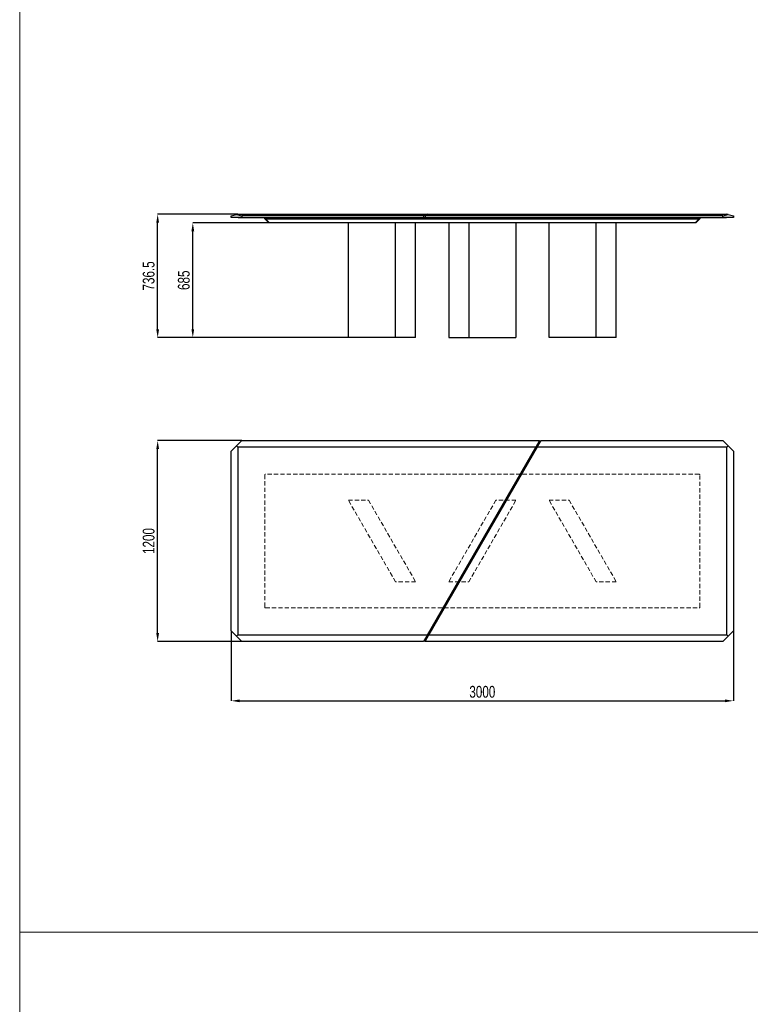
# Model space of a CAD drawing. Header units: millimetres. Extents: x 100 to 18140, y -17694 to 5840.
# Tile 3 of 19: x 100 to 4465, y -11810 to -5927. Entities that reach past the tile are written whole.
import ezdxf

# ---------------------------------------------------------------- set-up
doc = ezdxf.new("R2010")
doc.units = ezdxf.units.MM
doc.header["$LTSCALE"] = 20
doc.header["$PDSIZE"] = -1
doc.linetypes.add('HIDDEN', pattern=[1.905, 1.27, -0.635])
doc.linetypes.add('PHANTOM', pattern=[12.7, 6.35, -1.27, 1.27, -1.27, 1.27, -1.27])
doc.layers.add('ANNOTAZIONI', color=8, linetype='Continuous')
doc.styles.add('SLDTEXTSTYLE4', font='ARIALN.TTF', dxfattribs={"width": 0.87})
doc.dimstyles.new('SLDDIMSTYLE0', dxfattribs={"dimtxt": 70, "dimasz": 50, "dimexe": 0, "dimexo": 0.0625, "dimgap": 17.5, "dimtad": 1, "dimdec": 1, "dimrnd": 1e-09, "dimzin": 12, "dimdsep": 46, "dimtxsty": 'SLDTEXTSTYLE4', "dimsah": 1, "dimcen": 0.09, "dimadec": 0, "dimazin": 3, "dimtfac": 1, "dimtdec": 1, "dimtofl": 0, "dimtmove": 0, "dimatfit": 3, "dimfxl": 1, "dimfrac": 2, "dimtolj": 1, "dimtzin": 12, "dimarcsym": 0})

# ---------------------------------------------------------------- blocks, each defined once
blk = doc.blocks.new('*D34')
at = {"layer": 'ANNOTAZIONI', "color": 0, "lineweight": -2, "transparency": 16777216}
for p, q in [((1404.3, -7090), (924.3, -7090)), ((924.3, -7776.5), (924.3, -7140)), ((2063.9, -7826.5), (924.3, -7826.5))]:
    blk.add_line(p, q, dxfattribs=at)
at = {"layer": 'ANNOTAZIONI', "color": 0, "transparency": 16777216}
for points in [[(916, -7140), (932.7, -7140), (924.3, -7090)], [(916, -7776.5), (932.7, -7776.5), (924.3, -7826.5)]]:
    blk.add_solid(points, dxfattribs=at)
at = {"layer": 'Defpoints', "color": 0, "transparency": 16777216}
for p in [(924.3, -7090), (1404.3, -7090), (2064, -7826.5)]:
    blk.add_point(p, dxfattribs=at)
at = {"layer": 'ANNOTAZIONI', "color": 0, "transparency": 16777216, "insert": (835.3, -7458.2), "char_height": 70, "attachment_point": 2, "rotation": 90, "style": 'SLDTEXTSTYLE4'}
blk.add_mtext('\\A1;736.5', dxfattribs=at)
blk = doc.blocks.new('*D35')
at = {"layer": 'ANNOTAZIONI', "color": 0, "lineweight": -2, "transparency": 16777216}
for p, q in [((1592.8, -7141.5), (1134.3, -7141.5)), ((1134.3, -7776.5), (1134.3, -7191.5)), ((2063.9, -7826.5), (1134.3, -7826.5))]:
    blk.add_line(p, q, dxfattribs=at)
at = {"layer": 'ANNOTAZIONI', "color": 0, "transparency": 16777216}
for points in [[(1126, -7191.5), (1142.7, -7191.5), (1134.3, -7141.5)], [(1126, -7776.5), (1142.7, -7776.5), (1134.3, -7826.5)]]:
    blk.add_solid(points, dxfattribs=at)
at = {"layer": 'Defpoints', "color": 0, "transparency": 16777216}
for p in [(1134.3, -7141.5), (1592.9, -7141.5), (2064, -7826.5)]:
    blk.add_point(p, dxfattribs=at)
at = {"layer": 'ANNOTAZIONI', "color": 0, "transparency": 16777216, "insert": (1045.3, -7484), "char_height": 70, "attachment_point": 2, "rotation": 90, "style": 'SLDTEXTSTYLE4'}
blk.add_mtext('\\A1;685', dxfattribs=at)
blk = doc.blocks.new('*D32')
at = {"layer": 'ANNOTAZIONI', "color": 0, "lineweight": -2, "transparency": 16777216}
for p, q in [((1427.9, -8442.2), (924.3, -8442.2)), ((924.3, -9592.2), (924.3, -8492.2)), ((1427.9, -9642.2), (924.3, -9642.2))]:
    blk.add_line(p, q, dxfattribs=at)
at = {"layer": 'ANNOTAZIONI', "color": 0, "transparency": 16777216}
for points in [[(916, -8492.2), (932.7, -8492.2), (924.3, -8442.2)], [(916, -9592.2), (932.7, -9592.2), (924.3, -9642.2)]]:
    blk.add_solid(points, dxfattribs=at)
at = {"layer": 'Defpoints', "color": 0, "transparency": 16777216}
for p in [(924.3, -8442.2), (1428, -8442.2), (1428, -9642.2)]:
    blk.add_point(p, dxfattribs=at)
at = {"layer": 'ANNOTAZIONI', "color": 0, "transparency": 16777216, "insert": (835.3, -9042.2), "char_height": 70, "attachment_point": 2, "rotation": 90, "style": 'SLDTEXTSTYLE4'}
blk.add_mtext('\\A1;1200', dxfattribs=at)
blk = doc.blocks.new('*D33')
at = {"layer": 'ANNOTAZIONI', "color": 0, "lineweight": -2, "transparency": 16777216}
for p, q in [((1364.3, -9578.6), (1364.3, -9997.1)), ((4364.3, -9578.6), (4364.3, -9997.1)), ((1414.3, -9997.1), (4314.3, -9997.1))]:
    blk.add_line(p, q, dxfattribs=at)
at = {"layer": 'ANNOTAZIONI', "color": 0, "transparency": 16777216}
for points in [[(1414.3, -9988.8), (1414.3, -10005.5), (1364.3, -9997.1)], [(4314.3, -9988.8), (4314.3, -10005.5), (4364.3, -9997.1)]]:
    blk.add_solid(points, dxfattribs=at)
at = {"layer": 'Defpoints', "color": 0, "transparency": 16777216}
for p in [(1364.3, -9578.6), (4364.3, -9578.6), (4364.3, -9997.1)]:
    blk.add_point(p, dxfattribs=at)
at = {"layer": 'ANNOTAZIONI', "color": 0, "transparency": 16777216, "insert": (2864.3, -9908.1), "char_height": 70, "attachment_point": 2, "style": 'SLDTEXTSTYLE4'}
blk.add_mtext('\\A1;3000', dxfattribs=at)

msp = doc.modelspace()

# ---------------------------------------------------------------- linework, layer by layer
at = {"color": 7, "linetype": 'Continuous', "lineweight": 18}
for p, q in [((100, -5640), (100, -11380)), ((100, -11380), (8300, -11380)), ((9120, -11380), (100, -11380)), ((100, -11380), (100, -17694))]:
    msp.add_line(p, q, dxfattribs=at)
at = {"color": 7, "linetype": 'Continuous', "lineweight": 25}
for p, q in [((1364.32, -7099.98), (1396.14, -7092.02)), ((1364.32, -7109.98), (1364.32, -7099.98)), ((1427.96, -7109.98), (1364.32, -7109.98)), ((1396.14, -7092.02), (1404.32, -7089.98)), ((1396.14, -7092.02), (1427.96, -7099.98)), ((1404.32, -7089.98), (2536.38, -7089.98)), ((1406.32, -7111.48), (1406.32, -7109.98)), ((1468.79, -7111.48), (1406.32, -7111.48)), ((2513.29, -7099.98), (1427.96, -7099.98)), ((1427.96, -7099.98), (1427.96, -7109.98)), ((1427.96, -7109.98), (2513.29, -7109.98)), ((1468.79, -7109.98), (1468.79, -7111.48)), ((2525.99, -7111.48), (1468.79, -7111.48)), ((1564.32, -7116.48), (1564.32, -7111.48)), ((1564.49, -7116.65), (1564.32, -7116.48)), ((1589.32, -7141.48), (1564.49, -7116.65)), ((1569.32, -7116.48), (4159.32, -7116.48)), ((2536.38, -7089.98), (2513.29, -7099.98)), ((2513.29, -7099.98), (2513.29, -7109.98)), ((2513.29, -7109.98), (2522.53, -7109.98)), ((2522.53, -7099.98), (2545.62, -7089.98)), ((2522.53, -7099.98), (2522.53, -7109.98)), ((4300.68, -7099.98), (2522.53, -7099.98)), ((2522.53, -7109.98), (4300.68, -7109.98)), ((2525.99, -7111.48), (2525.99, -7109.98)), ((2558.32, -7111.48), (2525.99, -7111.48)), ((2536.38, -7089.98), (2545.62, -7089.98)), ((2536.38, -7089.98), (2536.38, -7093.98)), ((2545.62, -7089.98), (4324.32, -7089.98)), ((2558.32, -7109.98), (2558.32, -7111.48)), ((4259.85, -7111.48), (2558.32, -7111.48)), ((4164.15, -7116.65), (4139.32, -7141.48)), ((4164.32, -7116.48), (4164.15, -7116.65)), ((4164.32, -7111.48), (4164.32, -7116.48)), ((4259.85, -7111.48), (4259.85, -7109.98)), ((4322.32, -7111.48), (4259.85, -7111.48)), ((4300.68, -7099.98), (4332.5, -7092.02)), ((4300.68, -7109.98), (4300.68, -7099.98)), ((4364.32, -7109.98), (4300.68, -7109.98)), ((4322.32, -7109.98), (4322.32, -7111.48)), ((4332.5, -7092.02), (4324.32, -7089.98)), ((4332.5, -7092.02), (4364.32, -7099.98)), ((4364.32, -7099.98), (4364.32, -7109.98)), ((1592.85, -7141.48), (1589.32, -7141.48)), ((4135.78, -7141.48), (1592.85, -7141.48)), ((2064, -7826.48), (2064, -7141.48)), ((2345.75, -7826.48), (2345.75, -7141.48)), ((2465.84, -7826.48), (2465.84, -7141.48)), ((2663.4, -7141.48), (2663.4, -7826.48)), ((2783.49, -7141.48), (2783.49, -7826.48)), ((3065.24, -7141.48), (3065.24, -7826.48)), ((3262.8, -7826.48), (3262.8, -7141.48)), ((3544.55, -7826.48), (3544.55, -7141.48)), ((3664.64, -7826.48), (3664.64, -7141.48)), ((4139.32, -7141.48), (4135.78, -7141.48)), ((2345.75, -7826.48), (2064, -7826.48)), ((2465.84, -7826.48), (2345.75, -7826.48)), ((2663.4, -7826.48), (2783.49, -7826.48)), ((2783.49, -7826.48), (3065.24, -7826.48)), ((3544.55, -7826.48), (3262.8, -7826.48)), ((3664.64, -7826.48), (3544.55, -7826.48)), ((1427.96, -8442.22), (1396.14, -8474.04)), ((1427.96, -8442.22), (3206.11, -8442.22)), ((3206.11, -8442.22), (3183.02, -8482.22)), ((3192.25, -8482.22), (3215.35, -8442.22)), ((3215.35, -8442.22), (4300.68, -8442.22)), ((4332.5, -8474.04), (4300.68, -8442.22)), ((1396.14, -8474.04), (1364.32, -8505.86)), ((1364.32, -9578.58), (1364.32, -8505.86)), ((1396.14, -8474.04), (1404.32, -8482.22)), ((3183.02, -8482.22), (1404.32, -8482.22)), ((1404.32, -8482.22), (1404.32, -9602.22)), ((2536.38, -9602.22), (3183.02, -8482.22)), ((3183.02, -8482.22), (2536.38, -9602.22)), ((3192.25, -8482.22), (2545.62, -9602.22)), ((2545.62, -9602.22), (3192.25, -8482.22)), ((3192.25, -8482.22), (3183.02, -8482.22)), ((4324.32, -8482.22), (3192.25, -8482.22)), ((4332.5, -8474.04), (4324.32, -8482.22)), ((4324.32, -9602.22), (4324.32, -8482.22)), ((4364.32, -8505.86), (4332.5, -8474.04)), ((4364.32, -8505.86), (4364.32, -9578.58)), ((1364.32, -9578.58), (1396.14, -9610.4)), ((4332.5, -9610.4), (4364.32, -9578.58)), ((1396.14, -9610.4), (1404.32, -9602.22)), ((1396.14, -9610.4), (1427.96, -9642.22)), ((1404.32, -9602.22), (2536.38, -9602.22)), ((2513.29, -9642.22), (1427.96, -9642.22)), ((2536.38, -9602.22), (2513.29, -9642.22)), ((2522.53, -9642.22), (2545.62, -9602.22)), ((4300.68, -9642.22), (2522.53, -9642.22)), ((2536.38, -9602.22), (2545.62, -9602.22)), ((2545.62, -9602.22), (4324.32, -9602.22)), ((4300.68, -9642.22), (4332.5, -9610.4)), ((4332.5, -9610.4), (4324.32, -9602.22))]:
    msp.add_line(p, q, dxfattribs=at)
at = {"color": 8, "linetype": 'PHANTOM', "lineweight": 18}
for p, q in [((1568.02, -7116.65), (1592.85, -7141.48)), ((1569.32, -7111.48), (1569.32, -7116.48)), ((4135.78, -7141.48), (4160.61, -7116.65)), ((4159.32, -7116.48), (4159.32, -7111.48))]:
    msp.add_line(p, q, dxfattribs=at)
at = {"color": 7, "linetype": 'HIDDEN', "lineweight": 18}
for p, q in [((1564.32, -8647.22), (1564.32, -9437.22)), ((4159.32, -8642.22), (1569.32, -8642.22)), ((4164.32, -9437.22), (4164.32, -8647.22)), ((2345.75, -9286.22), (2064, -8798.22)), ((2064, -8798.22), (2184.09, -8798.22)), ((2184.09, -8798.22), (2465.84, -9286.22)), ((2945.15, -8798.22), (2663.4, -9286.22)), ((2783.49, -9286.22), (3065.24, -8798.22)), ((3065.24, -8798.22), (2945.15, -8798.22)), ((3262.8, -8798.22), (3382.89, -8798.22)), ((3544.55, -9286.22), (3262.8, -8798.22)), ((3382.89, -8798.22), (3664.64, -9286.22)), ((2465.84, -9286.22), (2345.75, -9286.22)), ((2663.4, -9286.22), (2783.49, -9286.22)), ((3664.64, -9286.22), (3544.55, -9286.22)), ((1569.32, -9442.22), (4159.32, -9442.22))]:
    msp.add_line(p, q, dxfattribs=at)
at = {"color": 7, "linetype": 'Continuous', "lineweight": 25}
for centre, start, end in [((1569.32, -7121.48), 90, 105), ((4159.32, -7121.48), 75, 90)]:
    msp.add_arc(centre, 5, start, end, dxfattribs=at)
at = {"color": 7, "linetype": 'HIDDEN', "lineweight": 18}
for centre, start, end in [((1569.32, -8647.22), 90, 180), ((4159.32, -8647.22), 0, 90), ((1569.32, -9437.22), 180, 270), ((4159.32, -9437.22), 270, 0)]:
    msp.add_arc(centre, 5, start, end, dxfattribs=at)
at = {"color": 7, "linetype": 'Continuous', "lineweight": 25}
for centre, major_axis, start_param, end_param in [((1569.32, -7114.41), (4.96, 2.05), 3.2724923, 4.3196899), ((4159.32, -7114.41), (4.96, -2.05), 5.1050881, 6.1522856)]:
    msp.add_ellipse(centre, major_axis=major_axis, ratio=0.3178372, start_param=start_param, end_param=end_param, dxfattribs=at)

# ---------------------------------------------------------------- dimensions: what is measured, and where the dimension line sits
at = {"layer": 'ANNOTAZIONI'}
for base, p1, p2, picture, middle in [((924.32, -7089.98), (2064, -7826.48), (1404.32, -7089.98), '*D34', (924.32, -7458.23)), ((1134.33, -7141.48), (2064, -7826.48), (1592.85, -7141.48), '*D35', (1134.33, -7483.98)), ((924.32, -8442.22), (1427.96, -9642.22), (1427.96, -8442.22), '*D32', (924.32, -9042.22))]:
    dim = msp.add_linear_dim(base=base, p1=p1, p2=p2, angle=90, dimstyle='SLDDIMSTYLE0', dxfattribs=at)
    dim.commit()
    dim.dimension.update_dxf_attribs({"geometry": picture, "text_midpoint": middle, "dimtype": 160})
dim = msp.add_linear_dim(base=(4364.32, -9997.13), p1=(1364.32, -9578.58), p2=(4364.32, -9578.58), dimstyle='SLDDIMSTYLE0', dxfattribs=at)
dim.commit()
dim.dimension.update_dxf_attribs({"geometry": '*D33', "text_midpoint": (2864.32, -9997.13), "dimtype": 160})

doc.saveas('drawing.dxf')
